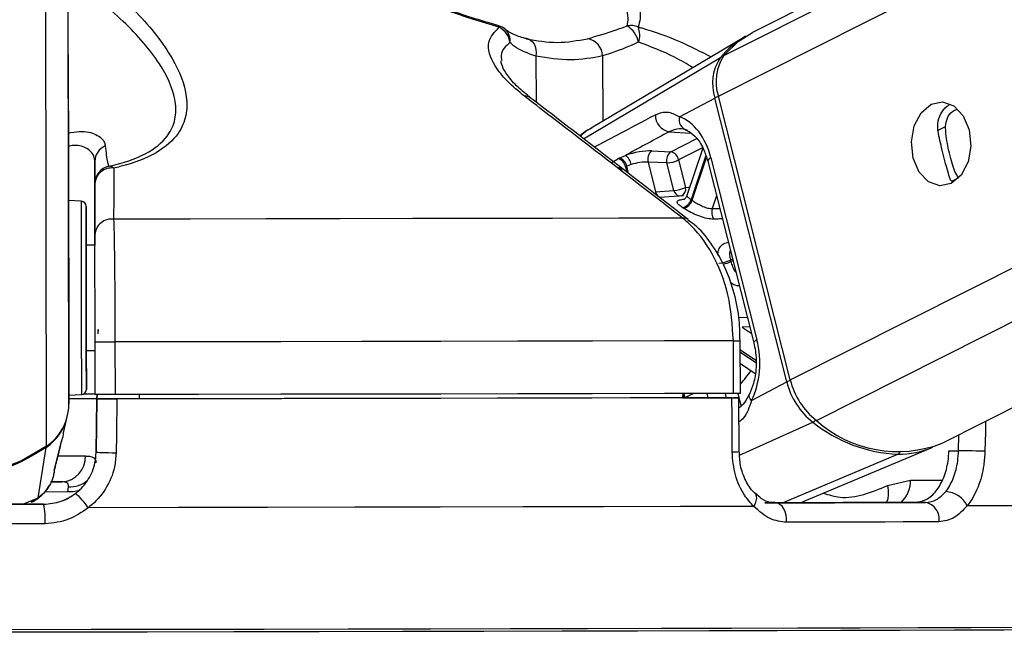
# Model space of a CAD drawing. Header units: millimetres. Extents: x 59675 to 443956, y 27057 to 412240.
# Tile 18 of 67: x 167905 to 170711, y 143756 to 145523. Entities that reach past the tile are written whole.
import ezdxf

# ---------------------------------------------------------------- set-up
doc = ezdxf.new("R2010")
doc.units = ezdxf.units.MM
doc.header["$LTSCALE"] = 50
doc.layers.add('COMPONENT_GEOMETRY', color=7, linetype='Continuous')
doc.styles.add('SLDTEXTSTYLE0', font='TXT', dxfattribs={"width": 0.75})
doc.dimstyles.new('SLDDIMSTYLE2', dxfattribs={"dimtxt": 2500, "dimasz": 165.1, "dimexe": 0, "dimexo": 0.0625, "dimgap": 625, "dimtad": 0, "dimtih": 1, "dimtoh": 1, "dimdec": 0, "dimrnd": 1e-09, "dimzin": 12, "dimdsep": 46, "dimtxsty": 'SLDTEXTSTYLE0', "dimsah": 1, "dimcen": 0.09, "dimadec": 0, "dimazin": 3, "dimtfac": 1, "dimtdec": 0, "dimtofl": 0, "dimtmove": 0, "dimatfit": 3, "dimfxl": 1, "dimfrac": 2, "dimtolj": 1, "dimtzin": 12, "dimarcsym": 0})

# ---------------------------------------------------------------- blocks, each defined once
blk = doc.blocks.new('_D_5')
at = {"layer": 'COMPONENT_GEOMETRY', "color": 7}
for p, q in [((239589.9, 151445.9), (257678.1, 151445.9)), ((257519.3, 151445.9), (257519.3, 99886.2)), ((252517.6, 99378.4), (251755.9, 99378.4)), ((251755.9, 99378.4), (251755.9, 95409.7)), ((262521.1, 99378.4), (263282.8, 99378.4)), ((263282.8, 99378.4), (263282.8, 95409.7)), ((251755.9, 95409.7), (252517.6, 95409.7)), ((263282.8, 95409.7), (262521.1, 95409.7)), ((257519.3, 40109.5), (257519.3, 91669.2)), ((98713.2, 40109.5), (257678.1, 40109.5))]:
    blk.add_line(p, q, dxfattribs=at)
for points in [[(257519.3, 151445.9), (257493.9, 151280.8), (257544.7, 151280.8)], [(257519.3, 40109.5), (257544.7, 40274.6), (257493.9, 40274.6)]]:
    blk.add_solid(points, dxfattribs=at)
at = {"layer": 'COMPONENT_GEOMETRY', "color": 7, "char_height": 2500, "attachment_point": 1, "style": 'SLDTEXTSTYLE0'}
for s, insert in [('7\'3.67"', (252517.6, 98632.3)), ('2227', (253824.9, 94891.9))]:
    blk.add_mtext(s, dxfattribs=dict(at, insert=insert))

msp = doc.modelspace()

# ---------------------------------------------------------------- linework, layer by layer
at = {"color": 7, "linetype": 'Continuous', "lineweight": 25}
for p, q in [((182838.83, 151961.06), (169993.39, 145486.86)), ((170533.53, 144315.55), (185651.85, 151935.3)), ((168043.95, 145262.33), (168035.23, 151725.21)), ((169270.22, 145505.71), (169240.4, 145514.66)), ((169968.38, 145472.66), (169533.86, 145213.89)), ((169785.63, 145246.15), (169885.97, 145299.69)), ((170090.78, 144490.7), (169885.97, 145299.69)), ((170100.71, 144496), (169895.89, 145304.98)), ((168043.95, 145262.33), (168045.06, 144426.49)), ((169706.44, 145148.68), (169760.13, 145146.55)), ((169851.57, 145156.66), (169806.32, 145021.34)), ((168119.13, 145119.34), (168119.45, 144879.76)), ((169613.74, 145128.45), (169631.13, 145136.2)), ((169695.77, 145116.78), (169717.18, 145032.26)), ((169749.46, 145114.66), (169695.77, 145116.78)), ((169769.28, 145036.4), (169749.46, 145114.66)), ((169782.84, 145123.08), (169802.65, 145044.82)), ((169865.74, 145119.65), (169996.92, 144601.53)), ((169874.88, 145128.69), (170006.05, 144610.57)), ((169647.08, 145109.86), (169634.82, 145105.13)), ((168119.42, 144910.58), (168119.22, 145056.02)), ((169717.18, 145032.26), (169769.28, 145036.4)), ((168080.07, 145005.45), (168044.28, 145007.28)), ((169796.36, 145020.87), (169728.95, 145015.68)), ((168119.46, 144879.76), (168094.46, 144879.73)), ((168120.03, 144454.13), (168119.83, 144604.13)), ((168176.59, 144604.14), (168176.79, 144454.14)), ((169939.02, 144457.49), (169938.82, 144607.49)), ((169958.77, 144457.57), (169958.56, 144607.57)), ((168094.86, 144579.73), (168119.86, 144579.76)), ((169958.66, 144542.44), (170000.49, 144514.37)), ((169990.45, 144437.16), (170090.78, 144490.7)), ((168045.03, 144452.04), (168080.81, 144453.96)), ((168125.28, 144442.73), (168122.8, 144288.89)), ((168122.82, 144289.02), (168125.28, 144441.64)), ((168125.46, 144454.1), (168125.28, 144442.45)), ((168125.28, 144442.07), (168125.47, 144454.1)), ((168125.28, 144442.73), (168125.28, 144442.45)), ((168234.81, 144442.22), (168125.28, 144442.07)), ((168125.28, 144441.64), (168125.28, 144442.07)), ((168234.81, 144442.22), (168234.81, 144441.85)), ((168234.82, 144441.85), (168234.81, 144442.22)), ((168245.03, 144454.41), (168245.04, 144441.87)), ((169794.25, 144457.36), (169794.11, 144444.81)), ((169794.11, 144445.08), (169939.91, 144445.08)), ((169824.13, 144444.88), (169794.11, 144444.88)), ((169955, 144291.65), (169954.54, 144445.06)), ((168029.95, 144345.02), (168040.56, 144390.59)), ((167957.68, 144159.56), (167980.47, 144303.63)), ((168005.18, 144244.15), (168024.68, 144324.86)), ((168023.86, 144321.54), (168024.81, 144324.82)), ((170129.33, 144145.63), (170507.24, 144303.89)), ((168122.82, 144289.07), (168122.82, 144289.02)), ((170552.95, 144294.19), (170580.39, 144294.19)), ((168002.3, 144226.24), (168004.37, 144235.13)), ((168003.62, 144238.61), (168005.42, 144244.09)), ((167993.09, 144205.18), (168025.14, 144205.23)), ((168042.09, 144176.38), (168043.82, 144191.21)), ((170377.73, 144194.61), (170443.42, 144210.5)), ((167973.04, 144141.41), (167973.04, 144141.47)), ((170028.37, 144145.37), (170058.35, 144145.37)), ((170486.28, 144146.53), (170456.3, 144146.53))]:
    msp.add_line(p, q, dxfattribs=at)
at = {"color": 8, "linetype": 'Continuous', "lineweight": 25}
for p, q in [((169895.89, 145304.98), (183097.48, 151958.69)), ((169911.99, 145421.07), (182887.07, 151960.62)), ((170100.71, 144496), (184875.1, 151942.41)), ((170175.52, 144380.15), (185174.33, 151939.67)), ((168045.06, 144426.49), (168035.23, 151725.21)), ((167980.94, 144306.59), (167971.37, 151409.81)), ((169376.22, 145419.09), (169376.4, 145288.04)), ((169511.67, 145183.77), (169901.98, 145415.13)), ((169566.04, 145419.6), (169566.28, 145233.2)), ((169755.66, 145203.41), (169817.96, 145199.3)), ((170520, 145206.72), (170543.35, 145218.5)), ((169760.13, 145146.55), (169834.74, 145184.16)), ((169851.08, 145157.47), (169782.84, 145123.08)), ((169860.21, 145135.68), (169818.27, 145010.24)), ((169821.21, 145008.27), (169862.04, 145130.39)), ((169615.33, 145099.76), (169610.32, 145100.23)), ((169631.76, 145103.61), (169635.77, 145087.77)), ((169640.05, 145084.45), (169634.82, 145105.13)), ((170561.21, 145062.6), (170580.38, 145072.26)), ((169890.74, 145020.91), (169878.57, 144984.52)), ((169878.57, 144984.52), (169899.83, 144984.98)), ((169936.36, 144840.7), (169930.43, 144837.7)), ((169931.52, 144833.38), (169937.46, 144836.37)), ((169954.38, 144674.32), (169978.25, 144675.22)), ((169985.27, 144647.51), (169964.11, 144646.62)), ((169964.11, 144646.62), (169989.87, 144629.34)), ((170002.54, 144550.84), (169958.61, 144580.31)), ((169958.61, 144575.22), (170002.75, 144545.61)), ((169801.93, 144445.08), (169801.83, 144445.48)), ((169862.74, 144457.31), (169865.84, 144445.08)), ((169918.99, 144445.08), (169915.86, 144457.43)), ((169951.35, 144457.52), (169954.47, 144445.17)), ((169954.54, 144444.89), (169960.48, 144421.45)), ((169956.47, 144281.49), (170165.19, 144375.5)), ((170580.39, 144294.19), (170581.39, 144339.66)), ((170078.67, 144145.5), (170407.79, 144284.36)), ((170443.42, 144210.5), (170534.05, 144210.5)), ((168042.09, 144176.38), (167976.04, 144176.28)), ((167913.86, 144141.39), (167957.68, 144159.56)), ((167937.74, 144148.54), (167957.68, 144159.56))]:
    msp.add_line(p, q, dxfattribs=at)
at = {"color": 8, "linetype": 'Continuous', "lineweight": 25, "flags": 128}
for points in [[(169270.17, 145505.6), (169270.17, 145505.6), (169270.59, 145505.35), (169270.91, 145504.79), (169271.13, 145503.93), (169271.27, 145502.77), (169271.3, 145501.33)], [(169874.88, 145128.69), (169870.8, 145126.26), (169867.85, 145123.94), (169866.12, 145121.81), (169865.68, 145119.93), (169865.74, 145119.65)], [(169802.65, 145044.82), (169810.81, 145045.73), (169814.57, 145046.01)], [(168080.07, 145005.45), (168080.08, 145005.33), (168080.09, 144993.78), (168080.13, 144964.23), (168080.19, 144918.71), (168080.27, 144860.3), (168080.36, 144792.99)], [(168080.36, 144792.99), (168080.46, 144721.37), (168080.55, 144650.32), (168080.64, 144584.68), (168080.71, 144528.92), (168080.77, 144486.85), (168080.8, 144461.32), (168080.81, 144453.96)], [(170006.05, 144610.57), (170001.98, 144608.14), (169999.03, 144605.82), (169997.3, 144603.68), (169996.87, 144601.81), (169996.93, 144601.49)], [(169938.82, 144607.49), (169946.56, 144607.51), (169952.58, 144607.53), (169956.6, 144607.55), (169958.45, 144607.56), (169958.56, 144607.57)], [(169990.45, 144437.16), (169986.94, 144441.65), (169984.57, 144446.02), (169983.43, 144450.1), (169983.56, 144453.77), (169984.23, 144455.67)], [(170657.44, 144378), (170656.76, 144346.95), (170655.57, 144292.56)], [(168015.07, 144279.09), (168042.91, 144279.09), (168070.42, 144279.08), (168092.56, 144279.06)], [(170377.73, 144194.61), (170379.97, 144181.3), (170380.23, 144168.51), (170378.49, 144156.7), (170374.83, 144146.29), (170374.83, 144146.29)], [(168071.65, 144179.68), (168057.27, 144176.78), (168042.09, 144176.38)], [(169997.12, 144135.13), (170001.39, 144143.35), (170004.16, 144151.25), (170005.31, 144158.5), (170004.78, 144164.79), (170002.6, 144169.86), (170000.82, 144171.95)]]:
    msp.add_lwpolyline(points, dxfattribs=at)
at = {"color": 7, "linetype": 'Continuous', "lineweight": 25, "flags": 128}
for points in [[(169911.99, 145421.07), (169952.32, 145460.69), (169993.39, 145486.86)], [(169348.52, 145468.43), (169354.98, 145467.55), (169360.96, 145464.8), (169366.24, 145460.26), (169370.61, 145454.13), (169373.89, 145446.63), (169375.96, 145438.07), (169376.75, 145428.77), (169376.22, 145419.09)], [(170502.22, 145281.94), (170534.97, 145288.74), (170567.08, 145277.29), (170593.68, 145249.35), (170610.71, 145209.15), (170615.59, 145162.83), (170607.56, 145117.43), (170587.85, 145079.86), (170559.46, 145055.85), (170526.71, 145049.05), (170494.59, 145060.49), (170467.99, 145088.44), (170450.95, 145128.63), (170446.09, 145174.96), (170454.12, 145220.36), (170473.83, 145257.93), (170502.22, 145281.94)], [(168044.1, 145144.81), (168044.1, 145146.46), (168044.12, 145130.08), (168044.16, 145098.16), (168044.22, 145055.56), (168044.28, 145008.77), (168044.34, 144964.9), (168044.39, 144930.65), (168044.41, 144911.22), (168044.42, 144909.57), (168044.39, 144925.95), (168044.35, 144957.88), (168044.3, 145000.47), (168044.23, 145047.27), (168044.17, 145091.13), (168044.12, 145125.38), (168044.1, 145144.81)], [(168094.57, 144789.57), (168094.49, 144853.22), (168094.42, 144908.46), (168094.36, 144951.51), (168094.32, 144979.45), (168094.31, 144990.37), (168094.32, 144983.53), (168094.35, 144959.39), (168094.41, 144919.6), (168094.46, 144879.73)], [(169793.75, 144957.45), (169612.33, 144957.03), (169423.32, 144956.62), (169227.44, 144956.22), (169025.48, 144955.83), (168818.22, 144955.44), (168606.46, 144955.07), (168391.04, 144954.71), (168172.8, 144954.36)], [(168094.45, 144879.73), (168094.45, 144886.65), (168094.44, 144894.7), (168094.45, 144884.88), (168094.48, 144858.25), (168094.54, 144817.69), (168094.61, 144767.59)], [(168094.86, 144579.73), (168094.9, 144551), (168094.96, 144507.94), (168094.99, 144480), (168095.01, 144469.08), (168095, 144475.92), (168094.97, 144500.06), (168094.91, 144539.85), (168094.84, 144592.58), (168094.76, 144654.65), (168094.67, 144721.84), (168094.57, 144789.57)], [(168094.61, 144767.59), (168094.68, 144713.4), (168094.75, 144660.97), (168094.81, 144615.99), (168094.86, 144583.34), (168094.88, 144566.55), (168094.87, 144567.45), (168094.86, 144579.73)], [(168128.26, 144627.47), (168128.31, 144629.8), (168128.34, 144632.04), (168128.38, 144634.12), (168128.4, 144635.95), (168128.43, 144637.48), (168128.45, 144638.64), (168128.46, 144639.41), (168128.46, 144639.75), (168128.46, 144639.65), (168128.45, 144639.12), (168128.44, 144638.17), (168128.41, 144636.83), (168128.39, 144635.16)], [(168119.83, 144604.13), (168120.96, 144604.11), (168124.3, 144604.1), (168129.71, 144604.1), (168136.95, 144604.1), (168145.67, 144604.1), (168155.48, 144604.11), (168165.94, 144604.12), (168176.59, 144604.14)], [(169938.82, 144607.49), (169742.33, 144607.04), (169537.27, 144606.59), (169324.49, 144606.15), (169104.89, 144605.72), (168879.35, 144605.31), (168648.81, 144604.9), (168414.24, 144604.51), (168176.59, 144604.14)], [(168044.23, 144442.9), (168070.44, 144442.89), (168100.49, 144442.86), (168119.02, 144442.81), (168125.28, 144442.73)], [(168044.24, 144443.09), (168105.51, 144443.11), (168125.29, 144443.11)], [(168120.03, 144455.23), (168113.87, 144455.3), (168095.66, 144455.35), (168086.39, 144455.37)], [(168176.79, 144454.14), (168166.14, 144454.12), (168155.68, 144454.11), (168145.87, 144454.1), (168137.15, 144454.1), (168129.92, 144454.1), (168124.51, 144454.11), (168121.16, 144454.11), (168120.03, 144454.13)], [(169939.02, 144457.49), (169742.53, 144457.04), (169537.47, 144456.59), (169324.7, 144456.15), (169105.09, 144455.72), (168879.55, 144455.3), (168649.02, 144454.9), (168414.44, 144454.51), (168176.79, 144454.14)], [(168182.13, 144441.65), (168180.5, 144341.67), (168179.61, 144287.28)], [(169934.76, 144444.98), (169739.18, 144444.53), (169535.15, 144444.08), (169323.5, 144443.65), (169105.11, 144443.22), (168880.84, 144442.81), (168651.63, 144442.41), (168418.41, 144442.02), (168182.13, 144441.65)], [(169824.13, 144444.88), (169645.07, 144444.47), (169459.04, 144444.07), (169266.71, 144443.68), (169068.75, 144443.29), (168865.86, 144442.92), (168658.74, 144442.55), (168448.15, 144442.2), (168234.81, 144441.85)], [(169935.23, 144290.62), (169934.92, 144390.59), (169934.76, 144444.98)], [(169958.77, 144457.57), (169958.66, 144457.56), (169956.8, 144457.55), (169952.78, 144457.53), (169946.76, 144457.51), (169939.02, 144457.49)], [(167980.94, 144306.59), (167909.82, 144265.7), (167833.15, 144235.77), (167752.71, 144217.48), (167670.36, 144211.26), (167587.98, 144217.26), (167507.49, 144235.33), (167430.75, 144265.06), (167359.51, 144305.76)], [(167980.47, 144303.63), (167945.76, 144281.9), (167909.46, 144262.8), (167871.77, 144246.44), (167832.9, 144232.91), (167793.11, 144222.29), (167752.59, 144214.65), (167711.6, 144210.02), (167670.35, 144208.44)], [(168179.61, 144287.28), (168168.97, 144287.45), (168158.5, 144287.65), (168148.68, 144287.87), (168139.95, 144288.12), (168132.72, 144288.36), (168127.3, 144288.6), (168123.95, 144288.82), (168122.82, 144289.02)], [(170655.57, 144292.56), (170648.27, 144292.72), (170639.49, 144292.91), (170629.64, 144293.13), (170619.15, 144293.35), (170608.51, 144293.58), (170598.2, 144293.81), (170588.68, 144294.01), (170580.39, 144294.19)], [(168025.14, 144205.23), (168008.48, 144205.25), (167996.47, 144205.25)], [(167973.04, 144141.47), (167897.51, 144141.36), (167821.87, 144141.25), (167746.18, 144141.15), (167670.45, 144141.04), (167594.72, 144140.94), (167519.02, 144140.84), (167443.39, 144140.75), (167367.85, 144140.65)], [(167367.85, 144140.6), (167443.39, 144140.69), (167519.03, 144140.79), (167594.72, 144140.89), (167670.45, 144140.99), (167746.17, 144141.09), (167821.88, 144141.2), (167897.51, 144141.3), (167973.04, 144141.41)], [(169997.12, 144135.13), (169787.95, 144134.65), (169568.56, 144134.16), (169340.03, 144133.69), (169103.45, 144133.23), (168859.97, 144132.78), (168610.75, 144132.34), (168357, 144131.93), (168099.95, 144131.53)], [(170456.3, 144146.53), (170406.77, 144146.38), (170356.07, 144146.24), (170304.21, 144146.1), (170251.22, 144145.95), (170197.12, 144145.81), (170141.92, 144145.66), (170085.66, 144145.52), (170028.37, 144145.37)], [(170058.35, 144145.37), (170115.6, 144145.52), (170171.83, 144145.66), (170227, 144145.81), (170281.09, 144145.95), (170334.1, 144146.1), (170385.98, 144146.24), (170436.71, 144146.38), (170486.28, 144146.53)], [(170090.57, 144089.95), (170090.58, 144100.43), (170089.18, 144110.68), (170086.43, 144120.27), (170082.44, 144128.76), (170077.41, 144135.78), (170071.53, 144141.03), (170065.08, 144144.28), (170058.35, 144145.37)], [(171390.33, 144140.37), (171351.57, 144139.98), (171295.07, 144139.56), (171221.09, 144139.13), (171130.01, 144138.68), (171022.25, 144138.21), (170898.33, 144137.74), (170758.86, 144137.26), (170604.5, 144136.77)], [(167977.19, 144085.94), (167900.63, 144085.83), (167823.98, 144085.72), (167747.27, 144085.61), (167670.53, 144085.51), (167593.77, 144085.41), (167517.06, 144085.31), (167440.41, 144085.21), (167363.85, 144085.11)], [(170524.26, 144091.12), (170474.02, 144090.97), (170422.61, 144090.83), (170370.03, 144090.68), (170316.32, 144090.54), (170261.49, 144090.39), (170205.58, 144090.25), (170148.6, 144090.1), (170090.57, 144089.95)], [(171248.58, 143785.74), (171241.78, 143785.46), (171217.3, 143785.09), (171175.16, 143784.69), (171115.56, 143784.28), (171038.8, 143783.86), (170945.26, 143783.42), (170835.41, 143782.96), (170709.79, 143782.5), (170569.03, 143782.03), (170413.84, 143781.55), (170244.98, 143781.07), (170063.29, 143780.59), (169869.7, 143780.11), (169665.14, 143779.64), (169450.65, 143779.17), (169227.29, 143778.71), (168996.18, 143778.27), (168758.47, 143777.83), (168515.33, 143777.41), (168268, 143777.01), (168017.68, 143776.63), (167765.64, 143776.27)], [(171266.11, 143792.95), (171261.19, 143792.7), (171239.32, 143792.33), (171200.06, 143791.95), (171143.61, 143791.54), (171070.25, 143791.12), (170980.31, 143790.69), (170874.27, 143790.24), (170752.61, 143789.78), (170615.93, 143789.31), (170464.92, 143788.84), (170300.29, 143788.36), (170122.84, 143787.89), (169933.45, 143787.41), (169733.04, 143786.94), (169522.59, 143786.47), (169303.11, 143786.01), (169075.68, 143785.56), (168841.41, 143785.13), (168601.43, 143784.71), (168356.93, 143784.3), (168109.07, 143783.92), (167859.09, 143783.55)]]:
    msp.add_lwpolyline(points, dxfattribs=at)
at = {"color": 7, "linetype": 'Continuous', "lineweight": 25}
for centre, radius, start, end in [((169256.21, 145457.59), 50, 49.51579, 73.72956), ((169247.05, 145451.64), 55.29, 6.21189, 63.987), ((169647, 145454.9), 51.73, 66.67065, 101.91614), ((169596.88, 145443.65), 73.36, 11.76555, 57.47809), ((169606.87, 145478.81), 65.04, 341.90993, 21.26413), ((169515.26, 145418.71), 50.78, 1.01194, 81.25317), ((170098.21, 145255.63), 252.88, 119.53751, 140.89547), ((170011.9, 145341.05), 132.55, 146.02222, 198.18431), ((170022.51, 145346.58), 133.28, 146.02296, 198.18838), ((169764.69, 145250.86), 48.3, 178.56885, 259.2258), ((169814.09, 145237.15), 29.85, 162.44823, 256.49413), ((168166.76, 145118.81), 47.63, 111.96462, 179.36851), ((169724.75, 145124.82), 30.08, 127.51776, 195.50273), ((169778.45, 145122.7), 30.08, 127.52353, 195.49696), ((169753.76, 145117.68), 29.57, 10.52776, 77.56244), ((169601.75, 145097.69), 30.58, 11.14697, 72.88828), ((169604.84, 145099.22), 30.56, 11.14302, 73.06394), ((169608.25, 145104.35), 39.22, 8.08011, 54.31839), ((169744.6, 145204.3), 89.77, 273.10862, 295.21071), ((168169.2, 145056.06), 49.98, 101.43472, 180.04937), ((168166.82, 145052.45), 47.74, 82.72053, 175.70814), ((168160.24, 145087.3), 17.78, 44.70313, 93.05262), ((169764.39, 145126.15), 89.88, 273.12135, 295.19787), ((168079.31, 144990.47), 15, 0.07703, 87.07703), ((169787.59, 145018.73), 31.84, 281.79637, 344.5396), ((169790.3, 145017.29), 32.2, 281.65275, 343.73272), ((169722, 144863.67), 175.36, 55.54652, 56.70123), ((169668.23, 144796.57), 228.74, 55.80184, 56.61658), ((169911.05, 144974.33), 34.04, 162.58297, 215.87726), ((168166.98, 144907.03), 47.69, 82.98889, 175.72758), ((169892.22, 144916.98), 88.01, 273.18609, 295.73748), ((169535.62, 144735.91), 407.73, 13.8311, 14.45777), ((170295.81, 144541.5), 211.23, 193.91566, 231.80184), ((170306.89, 144547.07), 212.41, 193.91393, 231.79767), ((168080.01, 144468.94), 15, 273.07703, 0.07703), ((167900.14, 144426.9), 144.93, 303.88706, 359.83739), ((167899.62, 144423.73), 144.77, 303.94892, 346.77038), ((170424.09, 144696.19), 412.15, 231.08578, 267.73333), ((170407.08, 144639.06), 347.35, 228.19138, 291.34897), ((170408.9, 144541.73), 257.37, 269.75291, 292.46551), ((168021.14, 144276.59), 71.46, 273.2068, 1.98107), ((167950.67, 144035.43), 177.54, 32.77046, 50.38632), ((170540.96, 144107.42), 70, 24.79183, 87.62954), ((167798.56, 144100.47), 179.23, 355.34847, 13.2044), ((170478.44, 144100.43), 46.76, 348.51882, 80.3412)]:
    msp.add_arc(centre, radius, start, end, dxfattribs=at)
at = {"color": 8, "linetype": 'Continuous', "lineweight": 25}
for centre, radius, start, end in [((169260.94, 145464.54), 41.65, 350.44043, 48.25289), ((169907.19, 145405.68), 10.79, 83.38452, 118.8684), ((169346.77, 145282.39), 22.63, 53.78166, 98.38808), ((169914.64, 145236.72), 69.19, 105.38682, 114.48688), ((169738.49, 145036.54), 21.74, 191.36513, 251.76787), ((169790.39, 145040.59), 21.52, 191.22364, 253.66076), ((169781, 145040.48), 22.09, 294.53007, 11.32522), ((169796.61, 144935.34), 22.29, 52.23238, 97.36842), ((169893.1, 144917.33), 92.33, 280.10962, 294.59611), ((169759.03, 144668.74), 272.24, 317.18212, 327.47431), ((170113.41, 144444.42), 51.51, 103.81251, 116.04901), ((169763.16, 144435.05), 36.71, 15.43275, 31.8711), ((169765.79, 144436), 37.27, 14.74948, 34.59931), ((170154.32, 144396.81), 23.92, 297.0264, 321.7513), ((167973.52, 144303.03), 6.98, 4.96713, 24.12624), ((169939.69, 144394.21), 103.69, 267.53702, 278.49978), ((170403.15, 144294.43), 11.08, 294.72407, 330.18885), ((168047.82, 144269.24), 78.13, 267.06396, 309.58249), ((170361.4, 144207.22), 82.09, 312.20192, 2.28685)]:
    msp.add_arc(centre, radius, start, end, dxfattribs=at)
at = {"color": 7, "linetype": 'Continuous', "lineweight": 25}
for centre, major_axis, ratio, start_param, end_param in [((169758.85, 145066.78), (-4.66, 184.55), 0.6719865, 5.0374763, 6.028142), ((169662.54, 145125.05), (68.5, 14.62), 0.2726692, 0.8185512, 1.9882444), ((169667.57, 145101.53), (44.27, 8.45), 0.2926709, 0.8256575, 1.9953508), ((169890.02, 144548.66), (-4.66, 184.55), 0.6719865, 4.0468107, 5.0374763)]:
    msp.add_ellipse(centre, major_axis=major_axis, ratio=ratio, start_param=start_param, end_param=end_param, dxfattribs=at)
at = {"color": 8, "linetype": 'Continuous', "lineweight": 25}
msp.add_ellipse((169664.52, 145099.99), major_axis=(44.27, 8.45), ratio=0.2926709, start_param=2.8115572, end_param=3.1589901, dxfattribs=at)
at = {"color": 7, "linetype": 'Continuous', "lineweight": 25}
for points, knots in [([(168097.27, 145668.6), (168146.49, 145627.32), (168244.79, 145544.87), (168341.94, 145420.45), (168382.73, 145320.68), (168381.58, 145249.26), (168358.9, 145193.66), (168300.54, 145140.88), (168225.19, 145111.96), (168178.81, 145101.19), (168172.87, 145099.81)], [0, 0, 0, 0, 0.2107811, 0.4209984, 0.5922774, 0.6791914, 0.7658721, 0.8745717, 0.983931, 1, 1, 1, 1]), ([(169271.3, 145501.33), (169245.95, 145509), (169156.8, 145535.97), (169003.61, 145592.29), (168883.06, 145643.81), (168821.89, 145669.95)], [0, 0, 0, 0, 0.1637214, 0.5756299, 1, 1, 1, 1]), ([(169636.32, 145505.51), (169637.57, 145512.78), (169642.04, 145538.6), (169620.32, 145591.86), (169582.08, 145640.1), (169562.68, 145664.57)], [0, 0, 0, 0, 0.1618713, 0.5749168, 1, 1, 1, 1]), ([(169607.78, 145672.06), (169625.29, 145646.48), (169660.72, 145594.73), (169677.73, 145537.89), (169669.72, 145510.14), (169667.48, 145502.39)], [0, 0, 0, 0, 0.4134707, 0.8362824, 1, 1, 1, 1]), ([(168159.29, 145105.05), (168164.92, 145106.37), (168208.75, 145116.58), (168279.92, 145144), (168332.85, 145193.48), (168351.82, 145245.34), (168349.14, 145312.19), (168304.89, 145405.11), (168205.3, 145520.66), (168107.59, 145597.16), (168058.13, 145635.89)], [0, 0, 0, 0, 0.0156927, 0.1221668, 0.2283981, 0.3128209, 0.4004608, 0.5725393, 0.7836071, 1, 1, 1, 1]), ([(169240.4, 145514.66), (169225.21, 145519.14), (169177.14, 145533.31), (169114.65, 145555), (169068.92, 145572.78), (169054.9, 145578.23)], [0, 0, 0, 0, 0.2427829, 0.7678848, 1, 1, 1, 1]), ([(169343.47, 145304.77), (169326.41, 145318.96), (169291.59, 145347.9), (169250.28, 145401.25), (169230.67, 145459.46), (169258.48, 145488.12), (169271.3, 145501.33)], [0, 0, 0, 0, 0.189736, 0.3871756, 0.7175264, 1, 1, 1, 1]), ([(169353.94, 145468.08), (169351.02, 145468.66), (169333.46, 145472.2), (169309.64, 145481.6), (169291.52, 145491.87), (169288.78, 145495.56), (169288.77, 145495.58)], [0, 0, 0, 0, 0.08898134, 0.53497825, 0.9974956, 1, 1, 1, 1]), ([(169522.99, 145468.9), (169549.84, 145476.58), (169584.79, 145486.57), (169626.63, 145501.95), (169636.32, 145505.51)], [0, 0, 0, 0, 0.7684421, 1, 1, 1, 1]), ([(169376.22, 145419.09), (169353.34, 145427.15), (169323.55, 145437.64), (169306.07, 145453.86), (169302.02, 145457.62)], [0, 0, 0, 0, 0.7680855, 1, 1, 1, 1]), ([(169348.52, 145468.43), (169378.36, 145463.45), (169438.99, 145453.34), (169494.7, 145463.66), (169522.99, 145468.9)], [0, 0, 0, 0, 0.4923944, 1, 1, 1, 1]), ([(169668.69, 145458.61), (169659.99, 145454.82), (169622.48, 145438.45), (169590.56, 145427.79), (169566.04, 145419.6)], [0, 0, 0, 0, 0.2319708, 1, 1, 1, 1]), ([(169360.92, 145300.63), (169348.48, 145310.57), (169321.08, 145332.46), (169293.8, 145364.51), (169278.65, 145391.22), (169276.55, 145404.52), (169276.95, 145406.07), (169276.97, 145406.13)], [0, 0, 0, 0, 0.2209866, 0.4868014, 0.7413647, 0.9901062, 1, 1, 1, 1]), ([(169566.04, 145419.6), (169536.11, 145414.12), (169475.37, 145403), (169409.59, 145413.68), (169376.22, 145419.09)], [0, 0, 0, 0, 0.4927367, 1, 1, 1, 1]), ([(169793.75, 144957.45), (169773.03, 144973.46), (169669.47, 145053.54), (169519.41, 145169.38), (169389.95, 145269), (169343.47, 145304.77)], [0, 0, 0, 0, 0.13809954, 0.69049321, 1, 1, 1, 1]), ([(169809.84, 144953.11), (169704.96, 145034.36), (169555.15, 145150.42), (169405.11, 145265.94), (169360.11, 145300.58)], [0, 0, 0, 0, 0.7000671, 1, 1, 1, 1]), ([(169716.4, 145252.06), (169726.26, 145255.8), (169739.34, 145260.75), (169761.88, 145258.55), (169775.33, 145251.53), (169785.63, 145246.15)], [0, 0, 0, 0, 0.4178676, 0.5540033, 1, 1, 1, 1]), ([(170522.04, 145204.55), (170521.25, 145214.68), (170519.67, 145234.92), (170533.26, 145261.15), (170545.03, 145276.39), (170554.06, 145279.47), (170554.1, 145279.48)], [0, 0, 0, 0, 0.3299279, 0.6593653, 0.9986849, 1, 1, 1, 1]), ([(170543.35, 145218.5), (170544.44, 145226.67), (170546.61, 145243.01), (170559.65, 145260.81), (170571.42, 145265.94), (170576.06, 145267.96)], [0, 0, 0, 0, 0.377563, 0.7546701, 1, 1, 1, 1]), ([(169535.08, 145213.93), (169530.18, 145211.46), (169518.07, 145205.35), (169507.33, 145197.03), (169500.93, 145192.07)], [0, 0, 0, 0, 0.4044136, 1, 1, 1, 1]), ([(169755.66, 145203.41), (169715.75, 145181.88), (169674.23, 145159.48), (169632.74, 145137.07), (169631.13, 145136.2)], [0, 0, 0, 0, 0.9610658, 1, 1, 1, 1]), ([(169807.11, 145208.13), (169799.62, 145210.19), (169782.2, 145214.99), (169765.3, 145207.62), (169755.66, 145203.41)], [0, 0, 0, 0, 0.4297614, 1, 1, 1, 1]), ([(169801.74, 145209.28), (169805.32, 145207.75), (169815.85, 145203.24), (169835.25, 145186.25), (169854.6, 145156.03), (169862.39, 145130.58), (169865.74, 145119.65)], [0, 0, 0, 0, 0.15153902, 0.44643739, 0.76230898, 1, 1, 1, 1]), ([(170556.33, 145069.14), (170554.19, 145075.74), (170549.89, 145088.99), (170541.87, 145118.62), (170534.01, 145150.18), (170527.23, 145179.45), (170523.76, 145196.23), (170522.04, 145204.55)], [0, 0, 0, 0, 0.2220707, 0.4457723, 0.6401358, 0.8216547, 1, 1, 1, 1]), ([(170580.38, 145072.26), (170576.95, 145077.6), (170570.64, 145087.44), (170561.96, 145112.79), (170554.31, 145141.18), (170548.21, 145170.69), (170544.21, 145196.77), (170543.62, 145211.68), (170543.35, 145218.5)], [0, 0, 0, 0, 0.2046382, 0.3763309, 0.5488291, 0.7033529, 0.8642728, 1, 1, 1, 1]), ([(168148.95, 145162.98), (168149.86, 145153.91), (168153.19, 145120.93), (168156.73, 145111.72), (168159.29, 145105.05)], [0, 0, 0, 0, 0.2751838, 1, 1, 1, 1]), ([(168119.22, 145056.02), (168119.21, 145060.3), (168119.2, 145068.95), (168119.16, 145102.44), (168119.13, 145119.34)], [0, 0, 0, 0, 0.495638, 1, 1, 1, 1]), ([(169593.52, 145115.9), (169594.78, 145116.9), (169599.37, 145120.55), (169605.96, 145124.24), (169610.75, 145126.92)], [0, 0, 0, 0, 0.2743947, 1, 1, 1, 1]), ([(169610.75, 145126.92), (169610.99, 145127.04), (169611.98, 145127.55), (169612.98, 145128.06), (169613.74, 145128.45)], [0, 0, 0, 0, 0.2370107, 1, 1, 1, 1]), ([(168172.87, 145099.81), (168172.87, 145083.77), (168172.84, 145035.31), (168172.81, 144986.81), (168172.8, 144954.36)], [0, 0, 0, 0, 0.3309606, 1, 1, 1, 1]), ([(169612.16, 145102.52), (169612.07, 145102.55), (169611.68, 145102.68), (169614.22, 145101.42), (169618.52, 145097.33), (169619.38, 145092.87), (169619.72, 145091.15)], [0, 0, 0, 0, 0.0922528, 0.3874284, 0.763166, 1, 1, 1, 1]), ([(169634.82, 145105.13), (169634.04, 145104.74), (169633.02, 145104.23), (169632, 145103.73), (169631.76, 145103.61)], [0, 0, 0, 0, 0.7630482, 1, 1, 1, 1]), ([(170561.22, 145062.6), (170559.88, 145063.59), (170557.54, 145065.34), (170556.69, 145068), (170556.33, 145069.14)], [0, 0, 0, 0, 0.5691877, 1, 1, 1, 1]), ([(169794.1, 144987.57), (169791.72, 144989.2), (169784.92, 144993.87), (169778.5, 145000.32), (169777.99, 145005.8), (169784.34, 145009.5), (169793.81, 145010.7), (169798.6, 145011.31)], [0, 0, 0, 0, 0.1167323, 0.3330346, 0.5519036, 0.77384, 1, 1, 1, 1]), ([(169806.07, 145021.48), (169804.97, 145018.89), (169802.87, 145013.95), (169798.22, 145010.54), (169796.16, 145009.7), (169796.42, 145009.78), (169796.49, 145009.8)], [0, 0, 0, 0, 0.3477065, 0.6632619, 0.9111675, 1, 1, 1, 1]), ([(169821.21, 145008.27), (169824.71, 145005.94), (169831.73, 145001.26), (169845.07, 144993.7), (169858.96, 144987.54), (169870.51, 144984.54), (169876.52, 144984.52), (169878.57, 144984.52)], [0, 0, 0, 0, 0.21985423, 0.44036508, 0.66313449, 0.88540641, 1, 1, 1, 1]), ([(169883.47, 144954.38), (169880.33, 144954.43), (169871.15, 144954.57), (169853.65, 144958.29), (169832.42, 144966.07), (169812.18, 144975.95), (169801.89, 144982.51), (169796.8, 144985.76)], [0, 0, 0, 0, 0.1195528, 0.3492974, 0.5730094, 0.7884372, 1, 1, 1, 1]), ([(168172.8, 144954.36), (168173.45, 144928.71), (168174.75, 144877.38), (168176.01, 144759.02), (168176.49, 144663.04), (168176.57, 144611.24), (168176.59, 144604.14)], [0, 0, 0, 0, 0.3170765, 0.6344921, 0.9498962, 1, 1, 1, 1]), ([(169938.82, 144607.49), (169935.7, 144652.16), (169929.46, 144741.49), (169881.64, 144860.24), (169830.64, 144926.99), (169798.74, 144953.32), (169793.75, 144957.45)], [0, 0, 0, 0, 0.3136612, 0.6271486, 0.9416187, 1, 1, 1, 1]), ([(169957.83, 144607.58), (169957.27, 144630.19), (169956.04, 144679.3), (169940.11, 144752.55), (169913.47, 144824.43), (169875.56, 144887.16), (169840.2, 144930.56), (169815.47, 144947.3), (169809.13, 144951.59)], [0, 0, 0, 0, 0.1631058, 0.3541001, 0.5460621, 0.7396449, 0.9332098, 1, 1, 1, 1]), ([(168119.83, 144604.13), (168119.82, 144610.34), (168119.74, 144655.67), (168119.66, 144739.68), (168119.5, 144843.25), (168119.44, 144888.14), (168119.42, 144910.58)], [0, 0, 0, 0, 0.0500642, 0.3653104, 0.6826947, 1, 1, 1, 1]), ([(169996.92, 144601.53), (169998.58, 144593.96), (170003.53, 144571.37), (170004.81, 144530.98), (169997.99, 144487.9), (169988.4, 144465.44), (169984.25, 144455.71)], [0, 0, 0, 0, 0.1540281, 0.4596231, 0.7657363, 1, 1, 1, 1]), ([(168125.28, 144441.64), (168125.83, 144441.63), (168126.93, 144441.61), (168135.57, 144441.6), (168148.26, 144441.61), (168164.47, 144441.62), (168176.13, 144441.64), (168182.13, 144441.65)], [0, 0, 0, 0, 0.1975809, 0.3951194, 0.5927112, 0.7902808, 1, 1, 1, 1]), ([(169934.76, 144444.98), (169938.9, 144444.99), (169947.2, 144445.01), (169953.93, 144445.04), (169955.27, 144445.07), (169951.05, 144445.08), (169943.7, 144445.08), (169939.91, 144445.08)], [0, 0, 0, 0, 0.1975712, 0.3950311, 0.5926566, 0.7902993, 1, 1, 1, 1]), ([(169984.22, 144455.95), (169983.37, 144454.17), (169977.72, 144442.3), (169967.9, 144426.59), (169958.7, 144419.36), (169954.63, 144416.16)], [0, 0, 0, 0, 0.0896006, 0.5962844, 1, 1, 1, 1]), ([(168029.61, 144345.07), (168029.41, 144343.74), (168027.44, 144330.64), (168025.55, 144325.85), (168023.86, 144321.54)], [0, 0, 0, 0, 0.1014865, 1, 1, 1, 1]), ([(168023.86, 144321.54), (168020.59, 144307.97), (168013.97, 144280.45), (168007.1, 144252.68), (168003.62, 144238.61)], [0, 0, 0, 0, 0.4932577, 1, 1, 1, 1]), ([(167973.04, 144141.47), (167989.96, 144143.16), (168023.8, 144146.55), (168068.82, 144172.64), (168102.69, 144210.96), (168120.03, 144252.32), (168122.06, 144279.1), (168122.82, 144289.07)], [0, 0, 0, 0, 0.2182073, 0.436409, 0.6543789, 0.871261, 1, 1, 1, 1]), ([(168063.86, 144172.2), (168064.91, 144173.01), (168079.26, 144184.15), (168102.69, 144211), (168120.03, 144252.28), (168122.07, 144279.06), (168122.82, 144289.02)], [0, 0, 0, 0, 0.0295883, 0.4055813, 0.7790458, 1, 1, 1, 1]), ([(168092.56, 144279.06), (168096.54, 144278.89), (168112.09, 144278.22), (168121.56, 144271.45), (168122.19, 144261.78), (168122.33, 144259.74)], [0, 0, 0, 0, 0.2131124, 0.8336855, 1, 1, 1, 1]), ([(168179.61, 144287.28), (168178.59, 144274), (168175.85, 144238.26), (168152.36, 144183.18), (168120.72, 144147.44), (168101.36, 144132.61), (168099.95, 144131.53)], [0, 0, 0, 0, 0.2204843, 0.5936603, 0.970346, 1, 1, 1, 1]), ([(169997.12, 144135.13), (169987.88, 144145.37), (169965.51, 144170.18), (169940.87, 144223.85), (169937.11, 144268.39), (169935.23, 144290.62)], [0, 0, 0, 0, 0.2603493, 0.6306919, 1, 1, 1, 1]), ([(170001.04, 144172.13), (169999.76, 144173.28), (169989.5, 144182.49), (169972.85, 144207.96), (169957.49, 144248.84), (169956.15, 144278.41), (169955.54, 144291.8)], [0, 0, 0, 0, 0.0477327, 0.384068, 0.7210892, 1, 1, 1, 1]), ([(170456.3, 144146.53), (170467.24, 144148.23), (170489.11, 144151.64), (170517.91, 144177.74), (170539.55, 144216.07), (170550.79, 144257.44), (170552.36, 144284.22), (170552.95, 144294.19)], [0, 0, 0, 0, 0.2181854, 0.4364002, 0.6543928, 0.8712579, 1, 1, 1, 1]), ([(170543.85, 144177.35), (170544.49, 144178.17), (170553.25, 144189.32), (170567.48, 144216.17), (170578.2, 144257.45), (170579.8, 144284.24), (170580.39, 144294.19)], [0, 0, 0, 0, 0.0295552, 0.4055515, 0.7790412, 1, 1, 1, 1]), ([(170655.57, 144292.56), (170654.79, 144279.28), (170652.69, 144243.53), (170637.67, 144188.43), (170617.65, 144152.72), (170605.4, 144137.85), (170604.5, 144136.77)], [0, 0, 0, 0, 0.2204935, 0.5936849, 0.9703968, 1, 1, 1, 1]), ([(167938.49, 144147.11), (167944.58, 144150.44), (167954.81, 144156.03), (167970.02, 144168.87), (167982.82, 144180.94), (167987.37, 144192.35), (167988.67, 144195.61)], [0, 0, 0, 0, 0.29318494, 0.49240818, 0.85523323, 1, 1, 1, 1]), ([(168043.82, 144191.21), (168043.93, 144192.69), (168044.34, 144198.36), (168040.38, 144202.73), (168032.49, 144204.94), (168027.89, 144205.12), (168025.14, 144205.23)], [0, 0, 0, 0, 0.1676469, 0.6396856, 0.7846303, 1, 1, 1, 1]), ([(167973.04, 144141.41), (167990.09, 144142.93), (168022.89, 144145.85), (168050.57, 144163.65), (168063.86, 144172.2)], [0, 0, 0, 0, 0.5194954, 1, 1, 1, 1]), ([(170057.2, 144147.13), (170052.99, 144146.78), (170039.78, 144145.71), (170021.38, 144153.69), (170006.8, 144167.72), (170001.19, 144173.12)], [0, 0, 0, 0, 0.2238282, 0.7013915, 1, 1, 1, 1]), ([(170486.28, 144146.53), (170497.15, 144148.05), (170518.07, 144150.99), (170535.49, 144168.8), (170543.85, 144177.35)], [0, 0, 0, 0, 0.5194785, 1, 1, 1, 1]), ([(170090.57, 144089.95), (170074.36, 144091.86), (170040.28, 144095.87), (170011.96, 144121.63), (169997.12, 144135.13)], [0, 0, 0, 0, 0.4758774, 1, 1, 1, 1]), ([(170604.5, 144136.77), (170592.87, 144124.09), (170568.91, 144097.98), (170539.43, 144093.45), (170524.26, 144091.12)], [0, 0, 0, 0, 0.4853935, 1, 1, 1, 1]), ([(168099.95, 144131.53), (168082.08, 144118.86), (168045.26, 144092.77), (168000.32, 144088.26), (167977.19, 144085.94)], [0, 0, 0, 0, 0.485361, 1, 1, 1, 1])]:
    msp.add_open_spline(points, degree=3, knots=knots, dxfattribs=at)
at = {"color": 8, "linetype": 'Continuous', "lineweight": 25}
for points, knots in [([(169667.48, 145502.39), (169670.81, 145501.45), (169709.64, 145490.5), (169782.32, 145465), (169846.24, 145431.92), (169874.99, 145417.04)], [0, 0, 0, 0, 0.0491026, 0.572154, 1, 1, 1, 1]), ([(169302.02, 145457.62), (169300.82, 145456.67), (169286.76, 145445.45), (169272.96, 145429.64), (169278.6, 145409.51), (169279.35, 145406.84)], [0, 0, 0, 0, 0.0746091, 0.8771803, 1, 1, 1, 1]), ([(169823.25, 145386.23), (169806.06, 145396.6), (169756.49, 145426.51), (169703.38, 145445.93), (169668.69, 145458.61)], [0, 0, 0, 0, 0.3468471, 1, 1, 1, 1]), ([(169542.47, 145159.94), (169563.89, 145171.26), (169621.82, 145201.86), (169679.84, 145232.65), (169716.4, 145252.06)], [0, 0, 0, 0, 0.3697365, 1, 1, 1, 1]), ([(168043.22, 145199.52), (168053.86, 145201.49), (168088.27, 145207.84), (168125.19, 145196.58), (168145.88, 145179.07), (168148.31, 145166.34), (168148.95, 145162.98)], [0, 0, 0, 0, 0.1581737, 0.511184, 0.871118, 1, 1, 1, 1]), ([(169533.91, 145213.78), (169532.89, 145213.3), (169521.12, 145207.8), (169511.23, 145199.07), (169502.21, 145191.09)], [0, 0, 0, 0, 0.0872454, 1, 1, 1, 1]), ([(168119.13, 145119.34), (168118.84, 145122.95), (168117.76, 145136.5), (168101.57, 145155.39), (168073.12, 145167.34), (168048.33, 145163.11), (168043.27, 145162.24)], [0, 0, 0, 0, 0.1416867, 0.5312271, 0.9043053, 1, 1, 1, 1]), ([(169806.47, 145021.3), (169806.55, 145020.39), (169806.73, 145018.51), (169811.85, 145014.54), (169816.6, 145011.36), (169818.27, 145010.24)], [0, 0, 0, 0, 0.3754116, 0.779888, 1, 1, 1, 1]), ([(169907.43, 144954.97), (169904.77, 144954.91), (169896.78, 144954.71), (169888.79, 144954.51), (169883.47, 144954.38)], [0, 0, 0, 0, 0.333331, 1, 1, 1, 1]), ([(169894.99, 144850.99), (169894.9, 144853.68), (169894.59, 144862.87), (169899.85, 144874.59), (169910.04, 144885.19), (169920.5, 144887.26), (169925.78, 144888.31)], [0, 0, 0, 0, 0.1199791, 0.4087777, 0.7015858, 1, 1, 1, 1]), ([(169930.06, 144865.6), (169929.28, 144863.29), (169927.4, 144857.7), (169928.17, 144847.58), (169929.84, 144840.28), (169930.43, 144837.7)], [0, 0, 0, 0, 0.31332996, 0.75798375, 1, 1, 1, 1]), ([(169931.52, 144833.38), (169932.97, 144828.63), (169935.86, 144819.12), (169941.02, 144808.48), (169944.94, 144804.35), (169945.79, 144803.45)], [0, 0, 0, 0, 0.43822853, 0.87761239, 1, 1, 1, 1]), ([(169957.44, 144763.25), (169954.43, 144763.62), (169945.63, 144764.68), (169935.96, 144768.2), (169930.49, 144773.56), (169930.03, 144774.01)], [0, 0, 0, 0, 0.32304954, 0.94317401, 1, 1, 1, 1]), ([(169826.77, 144457.24), (169824.71, 144456.41), (169817.91, 144453.69), (169809.26, 144449.3), (169803.76, 144446.48), (169801.83, 144445.48)], [0, 0, 0, 0, 0.2197852, 0.7250751, 1, 1, 1, 1]), ([(169990.45, 144437.16), (169984.15, 144418.44), (169975.49, 144392.66), (169959.2, 144379.17), (169954.75, 144375.48)], [0, 0, 0, 0, 0.7264879, 1, 1, 1, 1]), ([(168002.03, 144226.29), (168001.83, 144225.07), (168000.32, 144215.76), (167992.66, 144198.45), (167978.42, 144176.29), (167964.44, 144165.01), (167957.68, 144159.56)], [0, 0, 0, 0, 0.0450117, 0.3454648, 0.683662, 1, 1, 1, 1]), ([(168003.62, 144238.61), (168003.21, 144233.78), (168002.71, 144227.89), (168003.83, 144234.08), (168004.03, 144235.2)], [0, 0, 0, 0, 0.8193236, 1, 1, 1, 1]), ([(170194.92, 144173.1), (170210.83, 144168.31), (170271.53, 144150.04), (170332.64, 144175.69), (170377.73, 144194.61)], [0, 0, 0, 0, 0.26209856, 1, 1, 1, 1])]:
    msp.add_open_spline(points, degree=3, knots=knots, dxfattribs=at)

# ---------------------------------------------------------------- dimensions: what is measured, and where the dimension line sits
at = {"layer": 'COMPONENT_GEOMETRY', "color": 7}
dim = msp.add_linear_dim(base=(257519.32, 40109.55), p1=(239526.37, 151445.89), p2=(98649.72, 40109.55), angle=90, dimstyle='SLDDIMSTYLE2', dxfattribs=at)
dim.commit()
dim.dimension.update_dxf_attribs({"geometry": '_D_5', "text_midpoint": (257519.32, 95777.72), "dimtype": 160})

doc.saveas('drawing.dxf')
